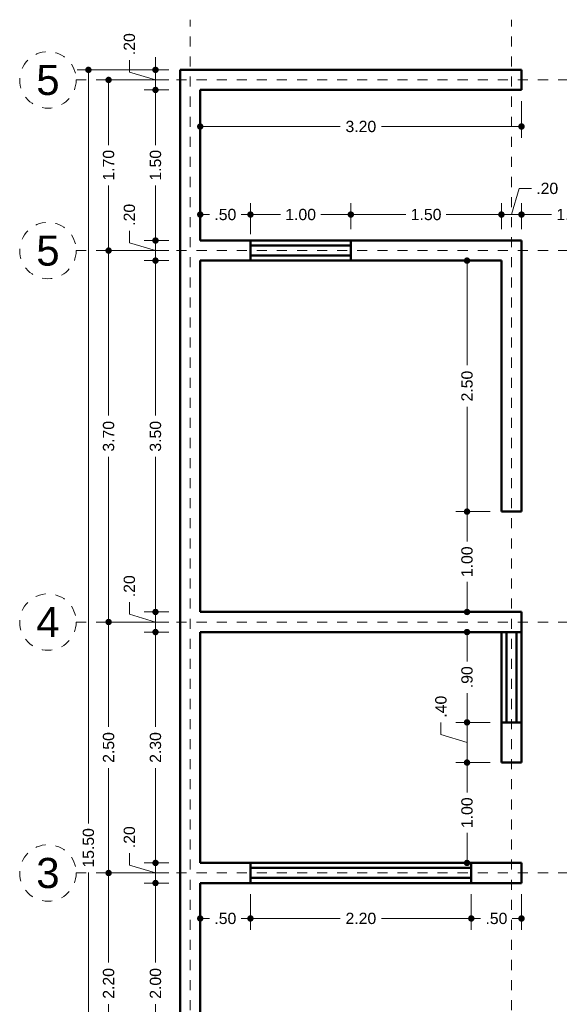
# Model space of a CAD drawing. Header units: millimetres. Extents: x 2504.8 to 2514.7, y 874.3 to 891.9.
# Tile 3 of 4: x 2504.8 to 2510.1, y 882.1 to 891.9. Entities that reach past the tile are written whole.
import ezdxf
from ezdxf.enums import TextEntityAlignment as Align

# ---------------------------------------------------------------- set-up
doc = ezdxf.new("R2010")
doc.units = ezdxf.units.MM
doc.header["$LTSCALE"] = 0.001
doc.linetypes.add('CENTER2', pattern=[28.575, 19.05, -3.175, 3.175, -3.175])
for name, color, linetype, lineweight in [('Cotas', 7, 'Continuous', 18), ('Ejes', 7, 'CENTER2', 5), ('Muros', 7, 'Continuous', 30), ('Ventanas', 250, 'Continuous', 25)]:
    doc.layers.add(name, color=color, linetype=linetype, lineweight=lineweight)
doc.styles.get("Standard").update_dxf_attribs({"font": 'arial.ttf'})
doc.dimstyles.new('1-75', dxfattribs={"dimscale": 75, "dimtxt": 0.0015, "dimasz": 0.00085, "dimexe": 0.0015, "dimexo": 0.0015, "dimgap": 0.0008, "dimtad": 0, "dimzin": 4, "dimdsep": 46, "dimtxsty": 'Standard', "dimblk": 'DOT', "dimcen": 0.0009, "dimclrd": 256, "dimclre": 256, "dimclrt": 256, "dimadec": 0, "dimazin": 0, "dimtfac": 1, "dimtofl": 0, "dimtmove": 1, "dimatfit": 2, "dimfxl": 0.0015, "dimtfill": 1, "dimtolj": 1, "dimtzin": 4, "dimlwd": -1, "dimlwe": -1, "dimarcsym": 0})

# ---------------------------------------------------------------- blocks, each defined once
blk = doc.blocks.new('_DOT')
at = {"color": 0, "linetype": 'ByBlock'}
blk.add_line((-0.5, 0), (-1, 0), dxfattribs=at)
at = {"color": 0, "linetype": 'ByBlock', "const_width": 0.5}
blk.add_lwpolyline([(-0.25, 0, 1), (0.25, 0, 1)], format="xyb", close=True, dxfattribs=at)
blk = doc.blocks.new('*D3')
at = {"layer": 'Cotas', "transparency": 16777216}
for p, q in [((2506.247, 891.4253), (2505.3331, 891.4253)), ((2505.4456, 891.3615), (2505.4456, 883.9196)), ((2505.4456, 875.989), (2505.4456, 883.431)), ((2506.247, 875.9253), (2505.3331, 875.9253))]:
    blk.add_line(p, q, dxfattribs=at)
at = {"layer": 'Defpoints', "color": 0, "transparency": 16777216}
for p in [(2505.4456, 891.4253), (2506.3595, 891.4253), (2506.3595, 875.9253)]:
    blk.add_point(p, dxfattribs=at)
at = {"layer": 'Cotas', "transparency": 16777216, "xscale": 0.06375, "yscale": 0.06375, "zscale": 0.06375}
for p, rotation in [((2505.4456, 891.4253), 90), ((2505.4456, 875.9253), 270)]:
    blk.add_blockref('_DOT', p, dxfattribs=dict(at, rotation=rotation))
at = {"layer": 'Cotas', "transparency": 16777216, "insert": (2505.4456, 883.6753), "char_height": 0.1125, "attachment_point": 5, "rotation": 90, "bg_fill": 3, "box_fill_scale": 1.1, "bg_fill_color": 256, "bg_fill_true_color": 13158600, "bg_fill_transparency": 0}
blk.add_mtext('\\A1;15.50', dxfattribs=at)
blk = doc.blocks.new('*D4')
at = {"layer": 'Cotas', "transparency": 16777216}
for p, q in [((2506.247, 891.3253), (2505.5342, 891.3253)), ((2505.6467, 891.2615), (2505.6467, 890.6759)), ((2505.6467, 889.689), (2505.6467, 890.2747)), ((2506.247, 889.6253), (2505.5342, 889.6253))]:
    blk.add_line(p, q, dxfattribs=at)
at = {"layer": 'Defpoints', "color": 0, "transparency": 16777216}
for p in [(2506.3595, 891.3253), (2505.6467, 889.6253), (2506.3595, 889.6253)]:
    blk.add_point(p, dxfattribs=at)
at = {"layer": 'Cotas', "transparency": 16777216, "xscale": 0.06375, "yscale": 0.06375, "zscale": 0.06375}
for p, rotation in [((2505.6467, 891.3253), 90), ((2505.6467, 889.6253), 270)]:
    blk.add_blockref('_DOT', p, dxfattribs=dict(at, rotation=rotation))
at = {"layer": 'Cotas', "transparency": 16777216, "insert": (2505.6467, 890.4753), "char_height": 0.1125, "attachment_point": 5, "rotation": 90, "bg_fill": 3, "box_fill_scale": 1.1, "bg_fill_color": 256, "bg_fill_true_color": 13158600, "bg_fill_transparency": 0}
blk.add_mtext('\\A1;1.70', dxfattribs=at)
blk = doc.blocks.new('*D5')
at = {"layer": 'Cotas', "transparency": 16777216}
for p, q in [((2506.247, 889.6253), (2505.5342, 889.6253)), ((2505.6467, 889.5615), (2505.6467, 887.9812)), ((2505.6467, 885.989), (2505.6467, 887.5694)), ((2506.247, 885.9253), (2505.5342, 885.9253))]:
    blk.add_line(p, q, dxfattribs=at)
at = {"layer": 'Defpoints', "color": 0, "transparency": 16777216}
for p in [(2506.3595, 889.6253), (2505.6467, 885.9253), (2506.3595, 885.9253)]:
    blk.add_point(p, dxfattribs=at)
at = {"layer": 'Cotas', "transparency": 16777216, "xscale": 0.06375, "yscale": 0.06375, "zscale": 0.06375}
for p, rotation in [((2505.6467, 889.6253), 90), ((2505.6467, 885.9253), 270)]:
    blk.add_blockref('_DOT', p, dxfattribs=dict(at, rotation=rotation))
at = {"layer": 'Cotas', "transparency": 16777216, "insert": (2505.6467, 887.7753), "char_height": 0.1125, "attachment_point": 5, "rotation": 90, "bg_fill": 3, "box_fill_scale": 1.1, "bg_fill_color": 256, "bg_fill_true_color": 13158600, "bg_fill_transparency": 0}
blk.add_mtext('\\A1;3.70', dxfattribs=at)
blk = doc.blocks.new('*D6')
at = {"layer": 'Cotas', "transparency": 16777216}
for p, q in [((2506.247, 885.9253), (2505.5342, 885.9253)), ((2505.6467, 885.8615), (2505.6467, 884.8822)), ((2505.6467, 883.489), (2505.6467, 884.4684)), ((2506.247, 883.4253), (2505.5342, 883.4253))]:
    blk.add_line(p, q, dxfattribs=at)
at = {"layer": 'Defpoints', "color": 0, "transparency": 16777216}
for p in [(2506.3595, 885.9253), (2505.6467, 883.4253), (2506.3595, 883.4253)]:
    blk.add_point(p, dxfattribs=at)
at = {"layer": 'Cotas', "transparency": 16777216, "xscale": 0.06375, "yscale": 0.06375, "zscale": 0.06375}
for p, rotation in [((2505.6467, 885.9253), 90), ((2505.6467, 883.4253), 270)]:
    blk.add_blockref('_DOT', p, dxfattribs=dict(at, rotation=rotation))
at = {"layer": 'Cotas', "transparency": 16777216, "insert": (2505.6467, 884.6753), "char_height": 0.1125, "attachment_point": 5, "rotation": 90, "bg_fill": 3, "box_fill_scale": 1.1, "bg_fill_color": 256, "bg_fill_true_color": 13158600, "bg_fill_transparency": 0}
blk.add_mtext('\\A1;2.50', dxfattribs=at)
blk = doc.blocks.new('*D7')
at = {"layer": 'Cotas', "transparency": 16777216}
for p, q in [((2506.247, 883.4253), (2505.5342, 883.4253)), ((2505.6467, 883.3615), (2505.6467, 882.5322)), ((2505.6467, 881.289), (2505.6467, 882.1184)), ((2506.247, 881.2253), (2505.5342, 881.2253))]:
    blk.add_line(p, q, dxfattribs=at)
at = {"layer": 'Defpoints', "color": 0, "transparency": 16777216}
for p in [(2506.3595, 883.4253), (2505.6467, 881.2253), (2506.3595, 881.2253)]:
    blk.add_point(p, dxfattribs=at)
at = {"layer": 'Cotas', "transparency": 16777216, "xscale": 0.06375, "yscale": 0.06375, "zscale": 0.06375}
for p, rotation in [((2505.6467, 883.4253), 90), ((2505.6467, 881.2253), 270)]:
    blk.add_blockref('_DOT', p, dxfattribs=dict(at, rotation=rotation))
at = {"layer": 'Cotas', "transparency": 16777216, "insert": (2505.6467, 882.3253), "char_height": 0.1125, "attachment_point": 5, "rotation": 90, "bg_fill": 3, "box_fill_scale": 1.1, "bg_fill_color": 256, "bg_fill_true_color": 13158600, "bg_fill_transparency": 0}
blk.add_mtext('\\A1;2.20', dxfattribs=at)
blk = doc.blocks.new('*D9')
at = {"layer": 'Cotas', "transparency": 16777216}
for p, q in [((2505.854, 891.4033), (2505.854, 891.5233)), ((2506.1139, 891.489), (2506.1139, 891.5528)), ((2506.1139, 891.3253), (2505.854, 891.4033)), ((2506.247, 891.4253), (2506.0014, 891.4253)), ((2506.1139, 891.4253), (2506.1139, 891.2253)), ((2506.247, 891.2253), (2506.0014, 891.2253)), ((2506.1139, 891.1615), (2506.1139, 891.0978))]:
    blk.add_line(p, q, dxfattribs=at)
at = {"layer": 'Defpoints', "color": 0, "transparency": 16777216}
for p in [(2506.3595, 891.4253), (2506.1139, 891.2253), (2506.3595, 891.2253)]:
    blk.add_point(p, dxfattribs=at)
at = {"layer": 'Cotas', "transparency": 16777216, "xscale": 0.06375, "yscale": 0.06375, "zscale": 0.06375}
for p, rotation in [((2506.1139, 891.4253), 270), ((2506.1139, 891.2253), 90)]:
    blk.add_blockref('_DOT', p, dxfattribs=dict(at, rotation=rotation))
at = {"layer": 'Cotas', "transparency": 16777216, "insert": (2505.854, 891.6816), "char_height": 0.1125, "attachment_point": 5, "rotation": 90, "bg_fill": 3, "box_fill_scale": 1.1, "bg_fill_color": 256, "bg_fill_true_color": 13158600, "bg_fill_transparency": 0}
blk.add_mtext('\\A1;.20', dxfattribs=at)
blk = doc.blocks.new('*D10')
at = {"layer": 'Cotas', "transparency": 16777216}
for p, q in [((2506.247, 891.2253), (2506.0014, 891.2253)), ((2506.1139, 891.1615), (2506.1139, 890.6759)), ((2506.1139, 889.789), (2506.1139, 890.2747)), ((2506.247, 889.7253), (2506.0014, 889.7253))]:
    blk.add_line(p, q, dxfattribs=at)
at = {"layer": 'Defpoints', "color": 0, "transparency": 16777216}
for p in [(2506.3595, 891.2253), (2506.1139, 889.7253), (2506.3595, 889.7253)]:
    blk.add_point(p, dxfattribs=at)
at = {"layer": 'Cotas', "transparency": 16777216, "xscale": 0.06375, "yscale": 0.06375, "zscale": 0.06375}
for p, rotation in [((2506.1139, 891.2253), 90), ((2506.1139, 889.7253), 270)]:
    blk.add_blockref('_DOT', p, dxfattribs=dict(at, rotation=rotation))
at = {"layer": 'Cotas', "transparency": 16777216, "insert": (2506.1139, 890.4753), "char_height": 0.1125, "attachment_point": 5, "rotation": 90, "bg_fill": 3, "box_fill_scale": 1.1, "bg_fill_color": 256, "bg_fill_true_color": 13158600, "bg_fill_transparency": 0}
blk.add_mtext('\\A1;1.50', dxfattribs=at)
blk = doc.blocks.new('*D11')
at = {"layer": 'Cotas', "transparency": 16777216}
for p, q in [((2505.854, 889.7033), (2505.854, 889.8233)), ((2506.1139, 889.789), (2506.1139, 889.8528)), ((2506.1139, 889.6253), (2505.854, 889.7033)), ((2506.247, 889.7253), (2506.0014, 889.7253)), ((2506.1139, 889.7253), (2506.1139, 889.5253)), ((2506.247, 889.5253), (2506.0014, 889.5253)), ((2506.1139, 889.4615), (2506.1139, 889.3978))]:
    blk.add_line(p, q, dxfattribs=at)
at = {"layer": 'Defpoints', "color": 0, "transparency": 16777216}
for p in [(2506.3595, 889.7253), (2506.1139, 889.5253), (2506.3595, 889.5253)]:
    blk.add_point(p, dxfattribs=at)
at = {"layer": 'Cotas', "transparency": 16777216, "xscale": 0.06375, "yscale": 0.06375, "zscale": 0.06375}
for p, rotation in [((2506.1139, 889.7253), 270), ((2506.1139, 889.5253), 90)]:
    blk.add_blockref('_DOT', p, dxfattribs=dict(at, rotation=rotation))
at = {"layer": 'Cotas', "transparency": 16777216, "insert": (2505.854, 889.9816), "char_height": 0.1125, "attachment_point": 5, "rotation": 90, "bg_fill": 3, "box_fill_scale": 1.1, "bg_fill_color": 256, "bg_fill_true_color": 13158600, "bg_fill_transparency": 0}
blk.add_mtext('\\A1;.20', dxfattribs=at)
blk = doc.blocks.new('*D12')
at = {"layer": 'Cotas', "transparency": 16777216}
for p, q in [((2506.247, 889.5253), (2506.0014, 889.5253)), ((2506.1139, 889.4615), (2506.1139, 887.9812)), ((2506.1139, 886.089), (2506.1139, 887.5694)), ((2506.247, 886.0253), (2506.0014, 886.0253))]:
    blk.add_line(p, q, dxfattribs=at)
at = {"layer": 'Defpoints', "color": 0, "transparency": 16777216}
for p in [(2506.3595, 889.5253), (2506.1139, 886.0253), (2506.3595, 886.0253)]:
    blk.add_point(p, dxfattribs=at)
at = {"layer": 'Cotas', "transparency": 16777216, "xscale": 0.06375, "yscale": 0.06375, "zscale": 0.06375}
for p, rotation in [((2506.1139, 889.5253), 90), ((2506.1139, 886.0253), 270)]:
    blk.add_blockref('_DOT', p, dxfattribs=dict(at, rotation=rotation))
at = {"layer": 'Cotas', "transparency": 16777216, "insert": (2506.1139, 887.7753), "char_height": 0.1125, "attachment_point": 5, "rotation": 90, "bg_fill": 3, "box_fill_scale": 1.1, "bg_fill_color": 256, "bg_fill_true_color": 13158600, "bg_fill_transparency": 0}
blk.add_mtext('\\A1;3.50', dxfattribs=at)
blk = doc.blocks.new('*D13')
at = {"layer": 'Cotas', "transparency": 16777216}
for p, q in [((2505.854, 886.0033), (2505.854, 886.1233)), ((2506.1139, 886.089), (2506.1139, 886.1528)), ((2506.1139, 885.9253), (2505.854, 886.0033)), ((2506.247, 886.0253), (2506.0014, 886.0253)), ((2506.1139, 886.0253), (2506.1139, 885.8253)), ((2506.247, 885.8253), (2506.0014, 885.8253)), ((2506.1139, 885.7615), (2506.1139, 885.6978))]:
    blk.add_line(p, q, dxfattribs=at)
at = {"layer": 'Defpoints', "color": 0, "transparency": 16777216}
for p in [(2506.3595, 886.0253), (2506.1139, 885.8253), (2506.3595, 885.8253)]:
    blk.add_point(p, dxfattribs=at)
at = {"layer": 'Cotas', "transparency": 16777216, "xscale": 0.06375, "yscale": 0.06375, "zscale": 0.06375}
for p, rotation in [((2506.1139, 886.0253), 270), ((2506.1139, 885.8253), 90)]:
    blk.add_blockref('_DOT', p, dxfattribs=dict(at, rotation=rotation))
at = {"layer": 'Cotas', "transparency": 16777216, "insert": (2505.854, 886.2816), "char_height": 0.1125, "attachment_point": 5, "rotation": 90, "bg_fill": 3, "box_fill_scale": 1.1, "bg_fill_color": 256, "bg_fill_true_color": 13158600, "bg_fill_transparency": 0}
blk.add_mtext('\\A1;.20', dxfattribs=at)
blk = doc.blocks.new('*D14')
at = {"layer": 'Cotas', "transparency": 16777216}
for p, q in [((2506.247, 885.8253), (2506.0014, 885.8253)), ((2506.1139, 885.7615), (2506.1139, 884.8822)), ((2506.1139, 883.589), (2506.1139, 884.4684)), ((2506.247, 883.5253), (2506.0014, 883.5253))]:
    blk.add_line(p, q, dxfattribs=at)
at = {"layer": 'Defpoints', "color": 0, "transparency": 16777216}
for p in [(2506.3595, 885.8253), (2506.1139, 883.5253), (2506.3595, 883.5253)]:
    blk.add_point(p, dxfattribs=at)
at = {"layer": 'Cotas', "transparency": 16777216, "xscale": 0.06375, "yscale": 0.06375, "zscale": 0.06375}
for p, rotation in [((2506.1139, 885.8253), 90), ((2506.1139, 883.5253), 270)]:
    blk.add_blockref('_DOT', p, dxfattribs=dict(at, rotation=rotation))
at = {"layer": 'Cotas', "transparency": 16777216, "insert": (2506.1139, 884.6753), "char_height": 0.1125, "attachment_point": 5, "rotation": 90, "bg_fill": 3, "box_fill_scale": 1.1, "bg_fill_color": 256, "bg_fill_true_color": 13158600, "bg_fill_transparency": 0}
blk.add_mtext('\\A1;2.30', dxfattribs=at)
blk = doc.blocks.new('*D15')
at = {"layer": 'Cotas', "transparency": 16777216}
for p, q in [((2505.854, 883.5033), (2505.854, 883.6233)), ((2506.1139, 883.589), (2506.1139, 883.6528)), ((2506.247, 883.5253), (2506.0014, 883.5253)), ((2506.1139, 883.5253), (2506.1139, 883.3253)), ((2506.1139, 883.4253), (2505.854, 883.5033)), ((2506.247, 883.3253), (2506.0014, 883.3253)), ((2506.1139, 883.2615), (2506.1139, 883.1978))]:
    blk.add_line(p, q, dxfattribs=at)
at = {"layer": 'Defpoints', "color": 0, "transparency": 16777216}
for p in [(2506.3595, 883.5253), (2506.1139, 883.3253), (2506.3595, 883.3253)]:
    blk.add_point(p, dxfattribs=at)
at = {"layer": 'Cotas', "transparency": 16777216, "xscale": 0.06375, "yscale": 0.06375, "zscale": 0.06375}
for p, rotation in [((2506.1139, 883.5253), 270), ((2506.1139, 883.3253), 90)]:
    blk.add_blockref('_DOT', p, dxfattribs=dict(at, rotation=rotation))
at = {"layer": 'Cotas', "transparency": 16777216, "insert": (2505.854, 883.7816), "char_height": 0.1125, "attachment_point": 5, "rotation": 90, "bg_fill": 3, "box_fill_scale": 1.1, "bg_fill_color": 256, "bg_fill_true_color": 13158600, "bg_fill_transparency": 0}
blk.add_mtext('\\A1;.20', dxfattribs=at)
blk = doc.blocks.new('*D16')
at = {"layer": 'Cotas', "transparency": 16777216}
for p, q in [((2506.247, 883.3253), (2506.0014, 883.3253)), ((2506.1139, 883.2615), (2506.1139, 882.5322)), ((2506.1139, 881.389), (2506.1139, 882.1184)), ((2506.247, 881.3253), (2506.0014, 881.3253))]:
    blk.add_line(p, q, dxfattribs=at)
at = {"layer": 'Defpoints', "color": 0, "transparency": 16777216}
for p in [(2506.3595, 883.3253), (2506.1139, 881.3253), (2506.3595, 881.3253)]:
    blk.add_point(p, dxfattribs=at)
at = {"layer": 'Cotas', "transparency": 16777216, "xscale": 0.06375, "yscale": 0.06375, "zscale": 0.06375}
for p, rotation in [((2506.1139, 883.3253), 90), ((2506.1139, 881.3253), 270)]:
    blk.add_blockref('_DOT', p, dxfattribs=dict(at, rotation=rotation))
at = {"layer": 'Cotas', "transparency": 16777216, "insert": (2506.1139, 882.3253), "char_height": 0.1125, "attachment_point": 5, "rotation": 90, "bg_fill": 3, "box_fill_scale": 1.1, "bg_fill_color": 256, "bg_fill_true_color": 13158600, "bg_fill_transparency": 0}
blk.add_mtext('\\A1;2.00', dxfattribs=at)
blk = doc.blocks.new('*D39')
at = {"layer": 'Cotas', "transparency": 16777216}
for p, q in [((2506.5595, 891.1128), (2506.5595, 890.7486)), ((2509.7595, 891.1128), (2509.7595, 890.7486)), ((2506.6233, 890.8611), (2507.9536, 890.8611)), ((2509.6958, 890.8611), (2508.3654, 890.8611))]:
    blk.add_line(p, q, dxfattribs=at)
at = {"layer": 'Defpoints', "color": 0, "transparency": 16777216}
for p in [(2506.5595, 891.2253), (2509.7595, 891.2253), (2509.7595, 890.8611)]:
    blk.add_point(p, dxfattribs=at)
at = {"layer": 'Cotas', "transparency": 16777216, "xscale": 0.06375, "yscale": 0.06375, "zscale": 0.06375, "rotation": 180}
blk.add_blockref('_DOT', (2506.5595, 890.8611), dxfattribs=at)
at = {"layer": 'Cotas', "transparency": 16777216, "xscale": 0.06375, "yscale": 0.06375, "zscale": 0.06375}
blk.add_blockref('_DOT', (2509.7595, 890.8611), dxfattribs=at)
at = {"layer": 'Cotas', "transparency": 16777216, "insert": (2508.1595, 890.8611), "char_height": 0.1125, "attachment_point": 5, "bg_fill": 3, "box_fill_scale": 1.1, "bg_fill_color": 256, "bg_fill_true_color": 13158600, "bg_fill_transparency": 0}
blk.add_mtext('\\A1;3.20', dxfattribs=at)
blk = doc.blocks.new('*D40')
at = {"layer": 'Cotas', "transparency": 16777216}
for p, q in [((2506.5595, 889.8378), (2506.5595, 890.0966)), ((2507.0595, 889.7878), (2507.0595, 890.0966)), ((2506.6233, 889.9841), (2506.6512, 889.9841)), ((2506.9958, 889.9841), (2506.9679, 889.9841))]:
    blk.add_line(p, q, dxfattribs=at)
at = {"layer": 'Defpoints', "color": 0, "transparency": 16777216}
for p in [(2507.0595, 889.9841), (2506.5595, 889.7253), (2507.0595, 889.6753)]:
    blk.add_point(p, dxfattribs=at)
at = {"layer": 'Cotas', "transparency": 16777216, "xscale": 0.06375, "yscale": 0.06375, "zscale": 0.06375, "rotation": 180}
blk.add_blockref('_DOT', (2506.5595, 889.9841), dxfattribs=at)
at = {"layer": 'Cotas', "transparency": 16777216, "xscale": 0.06375, "yscale": 0.06375, "zscale": 0.06375}
blk.add_blockref('_DOT', (2507.0595, 889.9841), dxfattribs=at)
at = {"layer": 'Cotas', "transparency": 16777216, "insert": (2506.8095, 889.9841), "char_height": 0.1125, "attachment_point": 5, "bg_fill": 3, "box_fill_scale": 1.1, "bg_fill_color": 256, "bg_fill_true_color": 13158600, "bg_fill_transparency": 0}
blk.add_mtext('\\A1;.50', dxfattribs=at)
blk = doc.blocks.new('*D41')
at = {"layer": 'Cotas', "transparency": 16777216}
for p, q in [((2507.0595, 889.7878), (2507.0595, 890.0966)), ((2508.0595, 889.8378), (2508.0595, 890.0966)), ((2507.1233, 889.9841), (2507.3589, 889.9841)), ((2507.9958, 889.9841), (2507.7601, 889.9841))]:
    blk.add_line(p, q, dxfattribs=at)
at = {"layer": 'Defpoints', "color": 0, "transparency": 16777216}
for p in [(2508.0595, 889.9841), (2508.0595, 889.7253), (2507.0595, 889.6753)]:
    blk.add_point(p, dxfattribs=at)
at = {"layer": 'Cotas', "transparency": 16777216, "xscale": 0.06375, "yscale": 0.06375, "zscale": 0.06375, "rotation": 180}
blk.add_blockref('_DOT', (2507.0595, 889.9841), dxfattribs=at)
at = {"layer": 'Cotas', "transparency": 16777216, "xscale": 0.06375, "yscale": 0.06375, "zscale": 0.06375}
blk.add_blockref('_DOT', (2508.0595, 889.9841), dxfattribs=at)
at = {"layer": 'Cotas', "transparency": 16777216, "insert": (2507.5595, 889.9841), "char_height": 0.1125, "attachment_point": 5, "bg_fill": 3, "box_fill_scale": 1.1, "bg_fill_color": 256, "bg_fill_true_color": 13158600, "bg_fill_transparency": 0}
blk.add_mtext('\\A1;1.00', dxfattribs=at)
blk = doc.blocks.new('*D42')
at = {"layer": 'Cotas', "transparency": 16777216}
for p, q in [((2508.0595, 889.8378), (2508.0595, 890.0966)), ((2509.5595, 889.8378), (2509.5595, 890.0966)), ((2508.1233, 889.9841), (2508.6089, 889.9841)), ((2509.4958, 889.9841), (2509.0101, 889.9841))]:
    blk.add_line(p, q, dxfattribs=at)
at = {"layer": 'Defpoints', "color": 0, "transparency": 16777216}
for p in [(2509.5595, 889.9841), (2508.0595, 889.7253), (2509.5595, 889.7253)]:
    blk.add_point(p, dxfattribs=at)
at = {"layer": 'Cotas', "transparency": 16777216, "xscale": 0.06375, "yscale": 0.06375, "zscale": 0.06375, "rotation": 180}
blk.add_blockref('_DOT', (2508.0595, 889.9841), dxfattribs=at)
at = {"layer": 'Cotas', "transparency": 16777216, "xscale": 0.06375, "yscale": 0.06375, "zscale": 0.06375}
blk.add_blockref('_DOT', (2509.5595, 889.9841), dxfattribs=at)
at = {"layer": 'Cotas', "transparency": 16777216, "insert": (2508.8095, 889.9841), "char_height": 0.1125, "attachment_point": 5, "bg_fill": 3, "box_fill_scale": 1.1, "bg_fill_color": 256, "bg_fill_true_color": 13158600, "bg_fill_transparency": 0}
blk.add_mtext('\\A1;1.50', dxfattribs=at)
blk = doc.blocks.new('*D43')
at = {"layer": 'Cotas', "transparency": 16777216}
for p, q in [((2509.6595, 889.9841), (2509.7375, 890.244)), ((2509.7375, 890.244), (2509.8575, 890.244)), ((2509.5595, 889.8378), (2509.5595, 890.0966)), ((2509.7595, 889.8378), (2509.7595, 890.0966)), ((2509.4958, 889.9841), (2509.432, 889.9841)), ((2509.5595, 889.9841), (2509.7595, 889.9841)), ((2509.8233, 889.9841), (2509.887, 889.9841))]:
    blk.add_line(p, q, dxfattribs=at)
at = {"layer": 'Defpoints', "color": 0, "transparency": 16777216}
for p in [(2509.7595, 889.9841), (2509.5595, 889.7253), (2509.7595, 889.7253)]:
    blk.add_point(p, dxfattribs=at)
at = {"layer": 'Cotas', "transparency": 16777216, "xscale": 0.06375, "yscale": 0.06375, "zscale": 0.06375}
blk.add_blockref('_DOT', (2509.5595, 889.9841), dxfattribs=at)
at = {"layer": 'Cotas', "transparency": 16777216, "xscale": 0.06375, "yscale": 0.06375, "zscale": 0.06375, "rotation": 180}
blk.add_blockref('_DOT', (2509.7595, 889.9841), dxfattribs=at)
at = {"layer": 'Cotas', "transparency": 16777216, "insert": (2510.0158, 890.244), "char_height": 0.1125, "attachment_point": 5, "bg_fill": 3, "box_fill_scale": 1.1, "bg_fill_color": 256, "bg_fill_true_color": 13158600, "bg_fill_transparency": 0}
blk.add_mtext('\\A1;.20', dxfattribs=at)
blk = doc.blocks.new('*D44')
at = {"layer": 'Cotas', "transparency": 16777216}
for p, q in [((2509.7595, 889.8378), (2509.7595, 890.0966)), ((2510.7595, 889.8378), (2510.7595, 890.0966)), ((2509.8233, 889.9841), (2510.0589, 889.9841)), ((2510.6958, 889.9841), (2510.4601, 889.9841))]:
    blk.add_line(p, q, dxfattribs=at)
at = {"layer": 'Defpoints', "color": 0, "transparency": 16777216}
for p in [(2510.7595, 889.9841), (2509.7595, 889.7253), (2510.7595, 889.7253)]:
    blk.add_point(p, dxfattribs=at)
at = {"layer": 'Cotas', "transparency": 16777216, "xscale": 0.06375, "yscale": 0.06375, "zscale": 0.06375, "rotation": 180}
blk.add_blockref('_DOT', (2509.7595, 889.9841), dxfattribs=at)
at = {"layer": 'Cotas', "transparency": 16777216, "xscale": 0.06375, "yscale": 0.06375, "zscale": 0.06375}
blk.add_blockref('_DOT', (2510.7595, 889.9841), dxfattribs=at)
at = {"layer": 'Cotas', "transparency": 16777216, "insert": (2510.2595, 889.9841), "char_height": 0.1125, "attachment_point": 5, "bg_fill": 3, "box_fill_scale": 1.1, "bg_fill_color": 256, "bg_fill_true_color": 13158600, "bg_fill_transparency": 0}
blk.add_mtext('\\A1;1.00', dxfattribs=at)
blk = doc.blocks.new('*D48')
at = {"layer": 'Cotas', "transparency": 16777216}
for p, q in [((2509.447, 889.5253), (2509.1045, 889.5253)), ((2509.217, 889.4615), (2509.217, 888.4822)), ((2509.217, 887.089), (2509.217, 888.0684)), ((2509.447, 887.0253), (2509.1045, 887.0253))]:
    blk.add_line(p, q, dxfattribs=at)
at = {"layer": 'Defpoints', "color": 0, "transparency": 16777216}
for p in [(2509.5595, 889.5253), (2509.217, 887.0253), (2509.5595, 887.0253)]:
    blk.add_point(p, dxfattribs=at)
at = {"layer": 'Cotas', "transparency": 16777216, "xscale": 0.06375, "yscale": 0.06375, "zscale": 0.06375}
for p, rotation in [((2509.217, 889.5253), 90), ((2509.217, 887.0253), 270)]:
    blk.add_blockref('_DOT', p, dxfattribs=dict(at, rotation=rotation))
at = {"layer": 'Cotas', "transparency": 16777216, "insert": (2509.217, 888.2753), "char_height": 0.1125, "attachment_point": 5, "rotation": 90, "bg_fill": 3, "box_fill_scale": 1.1, "bg_fill_color": 256, "bg_fill_true_color": 13158600, "bg_fill_transparency": 0}
blk.add_mtext('\\A1;2.50', dxfattribs=at)
blk = doc.blocks.new('*D49')
at = {"layer": 'Cotas', "transparency": 16777216}
for p, q in [((2509.447, 887.0253), (2509.1045, 887.0253)), ((2509.217, 886.9615), (2509.217, 886.7259)), ((2509.217, 886.089), (2509.217, 886.3247)), ((2509.3307, 886.0253), (2509.1045, 886.0253))]:
    blk.add_line(p, q, dxfattribs=at)
at = {"layer": 'Defpoints', "color": 0, "transparency": 16777216}
for p in [(2509.5595, 887.0253), (2509.217, 886.0253), (2509.4432, 886.0253)]:
    blk.add_point(p, dxfattribs=at)
at = {"layer": 'Cotas', "transparency": 16777216, "xscale": 0.06375, "yscale": 0.06375, "zscale": 0.06375}
for p, rotation in [((2509.217, 887.0253), 90), ((2509.217, 886.0253), 270)]:
    blk.add_blockref('_DOT', p, dxfattribs=dict(at, rotation=rotation))
at = {"layer": 'Cotas', "transparency": 16777216, "insert": (2509.217, 886.5253), "char_height": 0.1125, "attachment_point": 5, "rotation": 90, "bg_fill": 3, "box_fill_scale": 1.1, "bg_fill_color": 256, "bg_fill_true_color": 13158600, "bg_fill_transparency": 0}
blk.add_mtext('\\A1;1.00', dxfattribs=at)
blk = doc.blocks.new('*D50')
at = {"layer": 'Cotas', "transparency": 16777216}
for p, q in [((2509.447, 885.8253), (2509.1045, 885.8253)), ((2509.217, 885.7615), (2509.217, 885.5336)), ((2509.217, 884.989), (2509.217, 885.2169)), ((2509.447, 884.9253), (2509.1045, 884.9253))]:
    blk.add_line(p, q, dxfattribs=at)
at = {"layer": 'Defpoints', "color": 0, "transparency": 16777216}
for p in [(2509.5595, 885.8253), (2509.217, 884.9253), (2509.5595, 884.9253)]:
    blk.add_point(p, dxfattribs=at)
at = {"layer": 'Cotas', "transparency": 16777216, "xscale": 0.06375, "yscale": 0.06375, "zscale": 0.06375}
for p, rotation in [((2509.217, 885.8253), 90), ((2509.217, 884.9253), 270)]:
    blk.add_blockref('_DOT', p, dxfattribs=dict(at, rotation=rotation))
at = {"layer": 'Cotas', "transparency": 16777216, "insert": (2509.217, 885.3753), "char_height": 0.1125, "attachment_point": 5, "rotation": 90, "bg_fill": 3, "box_fill_scale": 1.1, "bg_fill_color": 256, "bg_fill_true_color": 13158600, "bg_fill_transparency": 0}
blk.add_mtext('\\A1;.90', dxfattribs=at)
blk = doc.blocks.new('*D51')
at = {"layer": 'Cotas', "transparency": 16777216}
for p, q in [((2508.957, 884.8033), (2508.957, 884.9233)), ((2509.447, 884.9253), (2509.1045, 884.9253)), ((2509.217, 884.7253), (2508.957, 884.8033)), ((2509.217, 884.8615), (2509.217, 884.589)), ((2509.447, 884.5253), (2509.1045, 884.5253))]:
    blk.add_line(p, q, dxfattribs=at)
at = {"layer": 'Defpoints', "color": 0, "transparency": 16777216}
for p in [(2509.5595, 884.9253), (2509.217, 884.5253), (2509.5595, 884.5253)]:
    blk.add_point(p, dxfattribs=at)
at = {"layer": 'Cotas', "transparency": 16777216, "xscale": 0.06375, "yscale": 0.06375, "zscale": 0.06375}
for p, rotation in [((2509.217, 884.9253), 90), ((2509.217, 884.5253), 270)]:
    blk.add_blockref('_DOT', p, dxfattribs=dict(at, rotation=rotation))
at = {"layer": 'Cotas', "transparency": 16777216, "insert": (2508.957, 885.0816), "char_height": 0.1125, "attachment_point": 5, "rotation": 90, "bg_fill": 3, "box_fill_scale": 1.1, "bg_fill_color": 256, "bg_fill_true_color": 13158600, "bg_fill_transparency": 0}
blk.add_mtext('\\A1;.40', dxfattribs=at)
blk = doc.blocks.new('*D52')
at = {"layer": 'Cotas', "transparency": 16777216}
for p, q in [((2509.447, 884.5253), (2509.1045, 884.5253)), ((2509.217, 884.4615), (2509.217, 884.2259)), ((2509.217, 883.589), (2509.217, 883.8247)), ((2509.3625, 883.5253), (2509.1045, 883.5253))]:
    blk.add_line(p, q, dxfattribs=at)
at = {"layer": 'Defpoints', "color": 0, "transparency": 16777216}
for p in [(2509.5595, 884.5253), (2509.217, 883.5253), (2509.475, 883.5253)]:
    blk.add_point(p, dxfattribs=at)
at = {"layer": 'Cotas', "transparency": 16777216, "xscale": 0.06375, "yscale": 0.06375, "zscale": 0.06375}
for p, rotation in [((2509.217, 884.5253), 90), ((2509.217, 883.5253), 270)]:
    blk.add_blockref('_DOT', p, dxfattribs=dict(at, rotation=rotation))
at = {"layer": 'Cotas', "transparency": 16777216, "insert": (2509.217, 884.0253), "char_height": 0.1125, "attachment_point": 5, "rotation": 90, "bg_fill": 3, "box_fill_scale": 1.1, "bg_fill_color": 256, "bg_fill_true_color": 13158600, "bg_fill_transparency": 0}
blk.add_mtext('\\A1;1.00', dxfattribs=at)
blk = doc.blocks.new('*D53')
at = {"layer": 'Cotas', "transparency": 16777216}
for p, q in [((2506.5595, 883.2128), (2506.5595, 882.8596)), ((2507.0595, 883.2128), (2507.0595, 882.8596)), ((2506.6233, 882.9721), (2506.6512, 882.9721)), ((2506.9958, 882.9721), (2506.9679, 882.9721))]:
    blk.add_line(p, q, dxfattribs=at)
at = {"layer": 'Defpoints', "color": 0, "transparency": 16777216}
for p in [(2506.5595, 883.3253), (2507.0595, 883.3253), (2507.0595, 882.9721)]:
    blk.add_point(p, dxfattribs=at)
at = {"layer": 'Cotas', "transparency": 16777216, "xscale": 0.06375, "yscale": 0.06375, "zscale": 0.06375, "rotation": 180}
blk.add_blockref('_DOT', (2506.5595, 882.9721), dxfattribs=at)
at = {"layer": 'Cotas', "transparency": 16777216, "xscale": 0.06375, "yscale": 0.06375, "zscale": 0.06375}
blk.add_blockref('_DOT', (2507.0595, 882.9721), dxfattribs=at)
at = {"layer": 'Cotas', "transparency": 16777216, "insert": (2506.8095, 882.9721), "char_height": 0.1125, "attachment_point": 5, "bg_fill": 3, "box_fill_scale": 1.1, "bg_fill_color": 256, "bg_fill_true_color": 13158600, "bg_fill_transparency": 0}
blk.add_mtext('\\A1;.50', dxfattribs=at)
blk = doc.blocks.new('*D54')
at = {"layer": 'Cotas', "transparency": 16777216}
for p, q in [((2507.0595, 883.2128), (2507.0595, 882.8596)), ((2509.2595, 883.2128), (2509.2595, 882.8596)), ((2507.1233, 882.9721), (2507.9526, 882.9721)), ((2509.1958, 882.9721), (2508.3664, 882.9721))]:
    blk.add_line(p, q, dxfattribs=at)
at = {"layer": 'Defpoints', "color": 0, "transparency": 16777216}
for p in [(2507.0595, 883.3253), (2509.2595, 883.3253), (2509.2595, 882.9721)]:
    blk.add_point(p, dxfattribs=at)
at = {"layer": 'Cotas', "transparency": 16777216, "xscale": 0.06375, "yscale": 0.06375, "zscale": 0.06375, "rotation": 180}
blk.add_blockref('_DOT', (2507.0595, 882.9721), dxfattribs=at)
at = {"layer": 'Cotas', "transparency": 16777216, "xscale": 0.06375, "yscale": 0.06375, "zscale": 0.06375}
blk.add_blockref('_DOT', (2509.2595, 882.9721), dxfattribs=at)
at = {"layer": 'Cotas', "transparency": 16777216, "insert": (2508.1595, 882.9721), "char_height": 0.1125, "attachment_point": 5, "bg_fill": 3, "box_fill_scale": 1.1, "bg_fill_color": 256, "bg_fill_true_color": 13158600, "bg_fill_transparency": 0}
blk.add_mtext('\\A1;2.20', dxfattribs=at)
blk = doc.blocks.new('*D55')
at = {"layer": 'Cotas', "transparency": 16777216}
for p, q in [((2509.2595, 883.2128), (2509.2595, 882.8596)), ((2509.7595, 883.2128), (2509.7595, 882.8596)), ((2509.3233, 882.9721), (2509.3512, 882.9721)), ((2509.6958, 882.9721), (2509.6679, 882.9721))]:
    blk.add_line(p, q, dxfattribs=at)
at = {"layer": 'Defpoints', "color": 0, "transparency": 16777216}
for p in [(2509.2595, 883.3253), (2509.7595, 883.3253), (2509.7595, 882.9721)]:
    blk.add_point(p, dxfattribs=at)
at = {"layer": 'Cotas', "transparency": 16777216, "xscale": 0.06375, "yscale": 0.06375, "zscale": 0.06375, "rotation": 180}
blk.add_blockref('_DOT', (2509.2595, 882.9721), dxfattribs=at)
at = {"layer": 'Cotas', "transparency": 16777216, "xscale": 0.06375, "yscale": 0.06375, "zscale": 0.06375}
blk.add_blockref('_DOT', (2509.7595, 882.9721), dxfattribs=at)
at = {"layer": 'Cotas', "transparency": 16777216, "insert": (2509.5095, 882.9721), "char_height": 0.1125, "attachment_point": 5, "bg_fill": 3, "box_fill_scale": 1.1, "bg_fill_color": 256, "bg_fill_true_color": 13158600, "bg_fill_transparency": 0}
blk.add_mtext('\\A1;.50', dxfattribs=at)

msp = doc.modelspace()

# ---------------------------------------------------------------- linework, layer by layer
at = {"layer": 'Ejes', "linetype": 'CENTER2'}
for p, q in [((2506.4595, 874.8586), (2506.4595, 891.9253)), ((2509.6595, 874.8586), (2509.6595, 891.9253)), ((2505.3236, 891.3253), (2510.2595, 891.3253)), ((2505.3236, 889.6253), (2514.6595, 889.6253)), ((2505.3236, 885.9253), (2514.6595, 885.9253)), ((2505.3236, 883.4253), (2514.6595, 883.4253))]:
    msp.add_line(p, q, dxfattribs=at)
at = {"layer": 'Ejes'}
for centre in [(2505.0424, 891.3253), (2505.0424, 889.6253), (2505.0424, 885.9253), (2505.0424, 883.4253)]:
    msp.add_circle(centre, 0.2812, dxfattribs=at)
at = {"layer": 'Muros', "color": 18, "lineweight": 50, "true_color": 0x000000}
for p, q in [((2506.3595, 891.4253), (2506.3595, 875.9253)), ((2506.3595, 891.4253), (2509.7595, 891.4253)), ((2509.7595, 891.4253), (2509.7595, 891.2253)), ((2506.5595, 891.2253), (2506.5595, 889.7253)), ((2506.5595, 891.2253), (2509.7595, 891.2253)), ((2506.5595, 889.7253), (2509.7595, 889.7253)), ((2509.7595, 889.7253), (2509.7595, 887.0253)), ((2506.5595, 889.5253), (2506.5595, 886.0253)), ((2506.5595, 889.5253), (2509.5595, 889.5253)), ((2509.5595, 889.5253), (2509.5595, 887.0253)), ((2509.7595, 887.0253), (2509.5595, 887.0253)), ((2509.7595, 886.0253), (2506.5595, 886.0253)), ((2509.7595, 886.0253), (2509.7595, 884.5253)), ((2506.5595, 885.8253), (2506.5595, 883.5253)), ((2509.5595, 885.8253), (2506.5595, 885.8253)), ((2509.5595, 885.8253), (2509.5595, 884.5253)), ((2509.7595, 884.5253), (2509.5595, 884.5253)), ((2509.7595, 883.5253), (2506.5595, 883.5253)), ((2509.7595, 883.5253), (2509.7595, 883.3253)), ((2506.5595, 883.3253), (2506.5595, 881.3253)), ((2509.7595, 883.3253), (2506.5595, 883.3253))]:
    msp.add_line(p, q, dxfattribs=at)
at = {"layer": 'Ventanas', "color": 18, "lineweight": 50, "true_color": 0x000000}
for p, q in [((2507.0595, 889.7253), (2507.0595, 889.5253)), ((2508.0595, 889.7253), (2508.0595, 889.5253)), ((2508.0595, 889.6753), (2507.0595, 889.6753)), ((2508.0595, 889.5753), (2507.0595, 889.5753)), ((2509.5595, 885.8253), (2509.7595, 885.8253)), ((2509.6095, 885.8253), (2509.6095, 884.9253)), ((2509.7095, 885.8253), (2509.7095, 884.9253)), ((2509.7595, 884.9253), (2509.5595, 884.9253)), ((2507.0595, 883.5253), (2507.0595, 883.3253)), ((2509.2595, 883.5253), (2509.2595, 883.3253)), ((2509.2595, 883.4753), (2507.0595, 883.4753)), ((2509.2595, 883.3753), (2507.0595, 883.3753))]:
    msp.add_line(p, q, dxfattribs=at)

# ---------------------------------------------------------------- texts
at = {"layer": 'Ejes'}
for s, p in [('5', (2505.0424, 891.3253)), ('5', (2505.0424, 889.6253)), ('4', (2505.0424, 885.9253)), ('3', (2505.0424, 883.4253))]:
    msp.add_text(s, height=0.3, dxfattribs=at).set_placement(p, align=Align.MIDDLE_CENTER)

# ---------------------------------------------------------------- next in the draw order: dimensions: what is measured, and where the dimension line sits
at = {"layer": 'Cotas'}
for base, p1, p2, picture, middle in [((2505.4456, 891.4253), (2506.3595, 875.9253), (2506.3595, 891.4253), '*D3', (2505.4456, 883.6753)), ((2509.217, 887.0253), (2509.5595, 889.5253), (2509.5595, 887.0253), '*D48', (2509.217, 888.2753)), ((2509.217, 884.9253), (2509.5595, 885.8253), (2509.5595, 884.9253), '*D50', (2509.217, 885.3753))]:
    dim = msp.add_linear_dim(base=base, p1=p1, p2=p2, angle=90, dimstyle='1-75', dxfattribs=at)
    dim.commit()
    dim.dimension.update_dxf_attribs({"geometry": picture, "text_midpoint": middle})
dim = msp.add_linear_dim(base=(2509.7595, 890.8611), p1=(2506.5595, 891.2253), p2=(2509.7595, 891.2253), dimstyle='1-75', dxfattribs=at)
dim.commit()
dim.dimension.update_dxf_attribs({"geometry": '*D39', "text_midpoint": (2508.1595, 890.8611)})
for base, p1, p2, picture, middle in [((2507.0595, 889.9841), (2506.5595, 889.7253), (2507.0595, 889.6753), '*D40', (2506.8095, 889.9841)), ((2507.0595, 882.9721), (2506.5595, 883.3253), (2507.0595, 883.3253), '*D53', (2506.8095, 882.9721))]:
    dim = msp.add_linear_dim(base=base, p1=p1, p2=p2, dimstyle='1-75', dxfattribs=at)
    dim.commit()
    dim.dimension.update_dxf_attribs({"geometry": picture, "text_midpoint": middle, "dimtype": 160})

# ---------------------------------------------------------------- next in the draw order: dimensions: what is measured, and where the dimension line sits
for base, p1, p2, picture, middle in [((2505.6467, 889.6253), (2506.3595, 891.3253), (2506.3595, 889.6253), '*D4', (2505.6467, 890.4753)), ((2509.217, 886.0253), (2509.5595, 887.0253), (2509.4432, 886.0253), '*D49', (2509.217, 886.5253)), ((2509.217, 884.5253), (2509.5595, 884.9253), (2509.5595, 884.5253), '*D51', (2508.957, 884.9833))]:
    dim = msp.add_linear_dim(base=base, p1=p1, p2=p2, angle=90, dimstyle='1-75', dxfattribs=at)
    dim.commit()
    dim.dimension.update_dxf_attribs({"geometry": picture, "text_midpoint": middle})
for base, p1, p2, picture, middle in [((2508.0595, 889.9841), (2507.0595, 889.6753), (2508.0595, 889.7253), '*D41', (2507.5595, 889.9841)), ((2509.2595, 882.9721), (2507.0595, 883.3253), (2509.2595, 883.3253), '*D54', (2508.1595, 882.9721))]:
    dim = msp.add_linear_dim(base=base, p1=p1, p2=p2, dimstyle='1-75', dxfattribs=at)
    dim.commit()
    dim.dimension.update_dxf_attribs({"geometry": picture, "text_midpoint": middle})

# ---------------------------------------------------------------- next in the draw order: dimensions: what is measured, and where the dimension line sits
for base, p1, p2, picture, middle in [((2506.1139, 891.2253), (2506.3595, 891.4253), (2506.3595, 891.2253), '*D9', (2505.854, 891.5833)), ((2505.6467, 885.9253), (2506.3595, 889.6253), (2506.3595, 885.9253), '*D5', (2505.6467, 887.7753)), ((2509.217, 883.5253), (2509.5595, 884.5253), (2509.475, 883.5253), '*D52', (2509.217, 884.0253))]:
    dim = msp.add_linear_dim(base=base, p1=p1, p2=p2, angle=90, dimstyle='1-75', dxfattribs=at)
    dim.commit()
    dim.dimension.update_dxf_attribs({"geometry": picture, "text_midpoint": middle})
dim = msp.add_linear_dim(base=(2509.5595, 889.9841), p1=(2508.0595, 889.7253), p2=(2509.5595, 889.7253), dimstyle='1-75', dxfattribs=at)
dim.commit()
dim.dimension.update_dxf_attribs({"geometry": '*D42', "text_midpoint": (2508.8095, 889.9841)})
dim = msp.add_linear_dim(base=(2509.7595, 882.9721), p1=(2509.2595, 883.3253), p2=(2509.7595, 883.3253), dimstyle='1-75', dxfattribs=at)
dim.commit()
dim.dimension.update_dxf_attribs({"geometry": '*D55', "text_midpoint": (2509.5095, 882.9721), "dimtype": 160})

# ---------------------------------------------------------------- next in the draw order: dimensions: what is measured, and where the dimension line sits
for base, p1, p2, picture, middle in [((2506.1139, 889.7253), (2506.3595, 891.2253), (2506.3595, 889.7253), '*D10', (2506.1139, 890.4753)), ((2505.6467, 883.4253), (2506.3595, 885.9253), (2506.3595, 883.4253), '*D6', (2505.6467, 884.6753))]:
    dim = msp.add_linear_dim(base=base, p1=p1, p2=p2, angle=90, dimstyle='1-75', dxfattribs=at)
    dim.commit()
    dim.dimension.update_dxf_attribs({"geometry": picture, "text_midpoint": middle})
dim = msp.add_linear_dim(base=(2509.7595, 889.9841), p1=(2509.5595, 889.7253), p2=(2509.7595, 889.7253), dimstyle='1-75', dxfattribs=at)
dim.commit()
dim.dimension.update_dxf_attribs({"geometry": '*D43', "text_midpoint": (2509.9175, 890.244)})

# ---------------------------------------------------------------- next in the draw order: dimensions: what is measured, and where the dimension line sits
for base, p1, p2, picture, middle in [((2506.1139, 889.5253), (2506.3595, 889.7253), (2506.3595, 889.5253), '*D11', (2505.854, 889.8833)), ((2505.6467, 881.2253), (2506.3595, 883.4253), (2506.3595, 881.2253), '*D7', (2505.6467, 882.3253))]:
    dim = msp.add_linear_dim(base=base, p1=p1, p2=p2, angle=90, dimstyle='1-75', dxfattribs=at)
    dim.commit()
    dim.dimension.update_dxf_attribs({"geometry": picture, "text_midpoint": middle})
dim = msp.add_linear_dim(base=(2510.7595, 889.9841), p1=(2509.7595, 889.7253), p2=(2510.7595, 889.7253), dimstyle='1-75', dxfattribs=at)
dim.commit()
dim.dimension.update_dxf_attribs({"geometry": '*D44', "text_midpoint": (2510.2595, 889.9841)})

# ---------------------------------------------------------------- next in the draw order: dimensions: what is measured, and where the dimension line sits
dim = msp.add_linear_dim(base=(2506.1139, 886.0253), p1=(2506.3595, 889.5253), p2=(2506.3595, 886.0253), angle=90, dimstyle='1-75', dxfattribs=at)
dim.commit()
dim.dimension.update_dxf_attribs({"geometry": '*D12', "text_midpoint": (2506.1139, 887.7753)})

# ---------------------------------------------------------------- next in the draw order: dimensions: what is measured, and where the dimension line sits
dim = msp.add_linear_dim(base=(2506.1139, 885.8253), p1=(2506.3595, 886.0253), p2=(2506.3595, 885.8253), angle=90, dimstyle='1-75', dxfattribs=at)
dim.commit()
dim.dimension.update_dxf_attribs({"geometry": '*D13', "text_midpoint": (2505.854, 886.1833)})

# ---------------------------------------------------------------- next in the draw order: dimensions: what is measured, and where the dimension line sits
dim = msp.add_linear_dim(base=(2506.1139, 883.5253), p1=(2506.3595, 885.8253), p2=(2506.3595, 883.5253), angle=90, dimstyle='1-75', dxfattribs=at)
dim.commit()
dim.dimension.update_dxf_attribs({"geometry": '*D14', "text_midpoint": (2506.1139, 884.6753)})

# ---------------------------------------------------------------- next in the draw order: dimensions: what is measured, and where the dimension line sits
dim = msp.add_linear_dim(base=(2506.1139, 883.3253), p1=(2506.3595, 883.5253), p2=(2506.3595, 883.3253), angle=90, dimstyle='1-75', dxfattribs=at)
dim.commit()
dim.dimension.update_dxf_attribs({"geometry": '*D15', "text_midpoint": (2505.854, 883.6833)})

# ---------------------------------------------------------------- next in the draw order: dimensions: what is measured, and where the dimension line sits
dim = msp.add_linear_dim(base=(2506.1139, 881.3253), p1=(2506.3595, 883.3253), p2=(2506.3595, 881.3253), angle=90, dimstyle='1-75', dxfattribs=at)
dim.commit()
dim.dimension.update_dxf_attribs({"geometry": '*D16', "text_midpoint": (2506.1139, 882.3253)})

doc.saveas('drawing.dxf')
